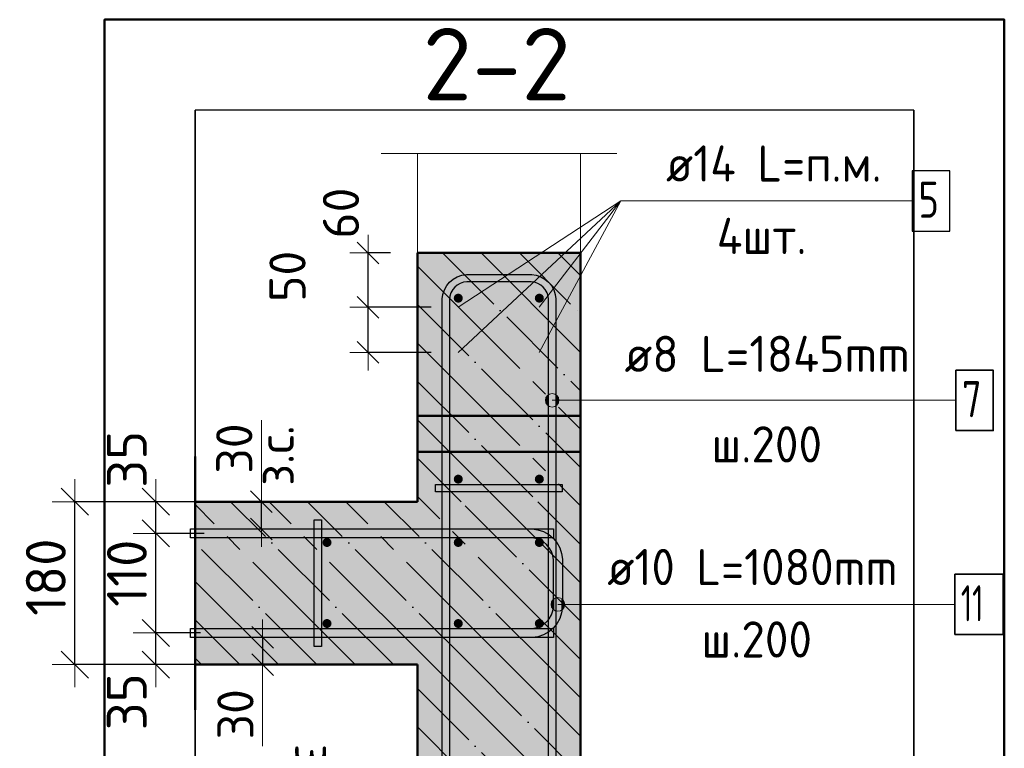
# Model space of a CAD drawing. Header units: millimetres. Extents: x -19950 to 69837, y -2757 to 40090.
# Tile 112 of 136: x 42398 to 43485, y 28398 to 29203. Entities that reach past the tile are written whole.
import ezdxf

# ---------------------------------------------------------------- set-up
doc = ezdxf.new("R2010")
doc.units = ezdxf.units.MM
doc.header["$PDMODE"] = 65
for name, pattern in [('______11', [100, 80, -10, 0, -10]), ('______5', [220, 160, -20, 20, -20]), ('________', [0])]:
    doc.linetypes.add(name, pattern=pattern)
for name, color, linetype, lineweight in [('Standard', 7, 'Continuous', 25), ('Арм.стержн. Арматура края', 96, 'Continuous', 35), ('Арм.стержн. вертикальными 1', 22, 'Continuous', 35), ('Арм.стержн. Доп. арматура', 180, 'Continuous', 35), ('Арм.стержн. Хомут', 240, 'Continuous', 35), ('Арм.стержн.горизонт. 1', 180, 'Continuous', 35), ('Размерная линия_ общее', 7, 'Continuous', 13), ('Размерная линия_ общее_1', 7, 'Continuous', 13)]:
    doc.layers.add(name, color=color, linetype=linetype, lineweight=lineweight)
doc.layers.add('Арм.стержн.Стяжки', color=7, linetype='Continuous', lineweight=35, true_color=0x501e0f)
doc.styles.add('ISOCPEUR', font='ISOCPEUR')
doc.dimstyles.new('DIMSTYLE_19', dxfattribs={"dimtxt": 40, "dimasz": 40, "dimexe": 0, "dimexo": 0, "dimgap": 20, "dimtad": 2, "dimdec": 0, "dimrnd": 5, "dimzin": 12, "dimdsep": 46, "dimtxsty": 'ISOCPEUR', "dimblk1": 'ALL_ML_STRICH', "dimblk2": 'ALL_ML_STRICH', "dimsah": 1, "dimcen": 0, "dimclrd": 7, "dimclre": 256, "dimclrt": 7, "dimadec": 0, "dimazin": 0, "dimtfac": 1, "dimtdec": 0, "dimtix": 1, "dimtmove": 2, "dimatfit": 3, "dimfxl": 0, "dimtvp": 1.2, "dimtzin": 0, "dimlwd": 0, "dimlwe": -3, "dimarcsym": 0})
doc.dimstyles.new('DIMSTYLE_3', dxfattribs={"dimtxt": 40, "dimasz": 40, "dimexe": 0, "dimexo": 0.001, "dimgap": 20, "dimtad": 2, "dimdec": 0, "dimrnd": 5, "dimzin": 12, "dimdsep": 46, "dimtxsty": 'ISOCPEUR', "dimblk1": 'ALL_ML_STRICH', "dimblk2": 'ALL_ML_STRICH', "dimsah": 1, "dimcen": 0, "dimse1": 1, "dimse2": 1, "dimclrd": 7, "dimclre": 256, "dimclrt": 7, "dimadec": 0, "dimazin": 0, "dimtfac": 1, "dimtdec": 0, "dimtix": 1, "dimtmove": 2, "dimatfit": 3, "dimfxl": 0, "dimtvp": 1.2, "dimtzin": 0, "dimlwd": 0, "dimlwe": -3, "dimarcsym": 0})
doc.dimstyles.new('DIMSTYLE_5', dxfattribs={"dimtxt": 44, "dimasz": 50, "dimexe": 0, "dimexo": 0, "dimgap": 22, "dimtad": 2, "dimdec": 0, "dimrnd": 5, "dimzin": 12, "dimdsep": 46, "dimtxsty": 'ISOCPEUR', "dimblk1": 'ALL_ML_STRICH', "dimblk2": 'ALL_ML_STRICH', "dimsah": 1, "dimcen": 0, "dimclrd": 7, "dimclre": 256, "dimclrt": 7, "dimadec": 0, "dimazin": 0, "dimtfac": 1, "dimtdec": 0, "dimtix": 1, "dimtmove": 2, "dimatfit": 3, "dimfxl": 0, "dimtvp": 1.2, "dimtzin": 0, "dimlwd": 0, "dimlwe": -3, "dimarcsym": 0})
doc.dimstyles.new('DIMSTYLE_7', dxfattribs={"dimtxt": 44, "dimasz": 50, "dimexe": 0, "dimexo": 0, "dimgap": 22, "dimtad": 2, "dimdec": 0, "dimrnd": 5, "dimzin": 12, "dimdsep": 46, "dimtxsty": 'ISOCPEUR', "dimblk1": 'ALL_ML_STRICH', "dimblk2": 'ALL_ML_STRICH', "dimsah": 1, "dimcen": 0, "dimclrd": 7, "dimclre": 256, "dimclrt": 7, "dimadec": 0, "dimazin": 0, "dimtfac": 1, "dimtdec": 0, "dimtix": 1, "dimtmove": 2, "dimatfit": 3, "dimfxl": 0, "dimtzin": 0, "dimlwd": 0, "dimlwe": -3, "dimarcsym": 0})

# ---------------------------------------------------------------- blocks, each defined once
blk = doc.blocks.new('ALL_ML_STRICH')
at = {"color": 0, "linetype": 'ByBlock', "lineweight": -2}
for p, q in [((0, -0.5), (0, 0.5)), ((-0.3, -0.3), (0.3, 0.3)), ((-1, 0), (0.5, 0))]:
    blk.add_line(p, q, dxfattribs=at)
blk = doc.blocks.new('*D448')
at = {"layer": 'DEFPOINTS', "color": 7, "linetype": 'Continuous', "lineweight": 13, "transparency": 33554687}
for p in [(42617.3, 28525.2), (42548.1, 28490.2), (42635.2, 28490.2)]:
    blk.add_point(p, dxfattribs=at)
at = {"layer": 'Размерная линия_ общее', "color": 253, "linetype": 'Continuous', "lineweight": -2, "true_color": 0xa0a0a0, "transparency": 33554687}
for p, q in [((42597.3, 28525.2), (42548.1, 28525.2)), ((42615.2, 28490.2), (42548.1, 28490.2))]:
    blk.add_line(p, q, dxfattribs=at)
at = {"layer": 'Размерная линия_ общее', "color": 7, "linetype": 'Continuous', "lineweight": -2, "transparency": 33554687}
blk.add_line((42548.1, 28490.2), (42548.1, 28525.2), dxfattribs=at)
at = {"layer": 'Размерная линия_ общее', "color": 7, "linetype": 'Continuous', "lineweight": 13, "transparency": 33554687, "xscale": 50, "yscale": 50, "zscale": 50}
for p, rotation in [((42548.1, 28525.2), 90), ((42548.1, 28490.2), 270)]:
    blk.add_blockref('ALL_ML_STRICH', p, dxfattribs=dict(at, rotation=rotation))
at = {"layer": 'Размерная линия_ общее', "color": 7, "linetype": 'Continuous', "lineweight": 13, "transparency": 33554687, "insert": (42516, 28449.1), "char_height": 44, "width": 88, "attachment_point": 5, "rotation": 90, "style": 'ISOCPEUR'}
blk.add_mtext('\\A1;{35}', dxfattribs=at)
blk = doc.blocks.new('*D449')
at = {"layer": 'DEFPOINTS', "color": 7, "linetype": 'Continuous', "lineweight": 13, "transparency": 33554687}
for p in [(42621.4, 28635.2), (42548.1, 28525.2), (42617.3, 28525.2)]:
    blk.add_point(p, dxfattribs=at)
at = {"layer": 'Размерная линия_ общее', "color": 253, "linetype": 'Continuous', "lineweight": -2, "true_color": 0xa0a0a0, "transparency": 33554687}
for p, q in [((42601.4, 28635.2), (42548.1, 28635.2)), ((42597.3, 28525.2), (42548.1, 28525.2))]:
    blk.add_line(p, q, dxfattribs=at)
at = {"layer": 'Размерная линия_ общее', "color": 7, "linetype": 'Continuous', "lineweight": -2, "transparency": 33554687}
blk.add_line((42548.1, 28525.2), (42548.1, 28635.2), dxfattribs=at)
at = {"layer": 'Размерная линия_ общее', "color": 7, "linetype": 'Continuous', "lineweight": 13, "transparency": 33554687, "xscale": 50, "yscale": 50, "zscale": 50}
for p, rotation in [((42548.1, 28635.2), 90), ((42548.1, 28525.2), 270)]:
    blk.add_blockref('ALL_ML_STRICH', p, dxfattribs=dict(at, rotation=rotation))
at = {"layer": 'Размерная линия_ общее', "color": 7, "linetype": 'Continuous', "lineweight": 13, "transparency": 33554687, "insert": (42516.1, 28591.2), "char_height": 44, "width": 132, "attachment_point": 5, "rotation": 90, "style": 'ISOCPEUR'}
blk.add_mtext('\\A1;{110}', dxfattribs=at)
blk = doc.blocks.new('*D450')
at = {"layer": 'DEFPOINTS', "color": 7, "linetype": 'Continuous', "lineweight": 13, "transparency": 33554687}
for p in [(42627.2, 28670.2), (42548.1, 28635.2), (42621.4, 28635.2)]:
    blk.add_point(p, dxfattribs=at)
at = {"layer": 'Размерная линия_ общее', "color": 253, "linetype": 'Continuous', "lineweight": -2, "true_color": 0xa0a0a0, "transparency": 33554687}
for p, q in [((42607.2, 28670.2), (42548.1, 28670.2)), ((42601.4, 28635.2), (42548.1, 28635.2))]:
    blk.add_line(p, q, dxfattribs=at)
at = {"layer": 'Размерная линия_ общее', "color": 7, "linetype": 'Continuous', "lineweight": -2, "transparency": 33554687}
blk.add_line((42548.1, 28635.2), (42548.1, 28670.2), dxfattribs=at)
at = {"layer": 'Размерная линия_ общее', "color": 7, "linetype": 'Continuous', "lineweight": 13, "transparency": 33554687, "xscale": 50, "yscale": 50, "zscale": 50}
for p, rotation in [((42548.1, 28670.2), 90), ((42548.1, 28635.2), 270)]:
    blk.add_blockref('ALL_ML_STRICH', p, dxfattribs=dict(at, rotation=rotation))
at = {"layer": 'Размерная линия_ общее', "color": 7, "linetype": 'Continuous', "lineweight": 13, "transparency": 33554687, "insert": (42516.1, 28717.1), "char_height": 44, "width": 88, "attachment_point": 5, "rotation": 90, "style": 'ISOCPEUR'}
blk.add_mtext('\\A1;{35}', dxfattribs=at)
blk = doc.blocks.new('*D451')
at = {"layer": 'DEFPOINTS', "color": 7, "linetype": 'Continuous', "lineweight": 13, "transparency": 33554687}
for p in [(42621.7, 28670.2), (42458.6, 28490.2), (42615.2, 28490.2)]:
    blk.add_point(p, dxfattribs=at)
at = {"layer": 'Размерная линия_ общее', "color": 253, "linetype": 'Continuous', "lineweight": -2, "true_color": 0xa0a0a0, "transparency": 33554687}
for p, q in [((42601.7, 28670.2), (42458.6, 28670.2)), ((42595.2, 28490.2), (42458.6, 28490.2))]:
    blk.add_line(p, q, dxfattribs=at)
at = {"layer": 'Размерная линия_ общее', "color": 7, "linetype": 'Continuous', "lineweight": -2, "transparency": 33554687}
blk.add_line((42458.6, 28490.2), (42458.6, 28670.2), dxfattribs=at)
at = {"layer": 'Размерная линия_ общее', "color": 7, "linetype": 'Continuous', "lineweight": 13, "transparency": 33554687, "xscale": 50, "yscale": 50, "zscale": 50}
for p, rotation in [((42458.6, 28670.2), 90), ((42458.6, 28490.2), 270)]:
    blk.add_blockref('ALL_ML_STRICH', p, dxfattribs=dict(at, rotation=rotation))
at = {"layer": 'Размерная линия_ общее', "color": 7, "linetype": 'Continuous', "lineweight": 13, "transparency": 33554687, "insert": (42426.6, 28586.8), "char_height": 44, "width": 132, "attachment_point": 5, "rotation": 90, "style": 'ISOCPEUR'}
blk.add_mtext('\\A1;{180}', dxfattribs=at)
blk = doc.blocks.new('*D452')
at = {"layer": 'DEFPOINTS', "color": 7, "linetype": 'Continuous', "lineweight": 13, "transparency": 33554687}
for p in [(42657.3, 28520.2), (42666, 28520.2), (42657.3, 28490.2)]:
    blk.add_point(p, dxfattribs=at)
at = {"layer": 'Размерная линия_ общее_1', "color": 7, "linetype": 'Continuous', "lineweight": -2, "transparency": 33554687}
blk.add_line((42666, 28520.2), (42666, 28490.2), dxfattribs=at)
at = {"layer": 'Размерная линия_ общее_1', "color": 7, "linetype": 'Continuous', "lineweight": 13, "transparency": 33554687, "xscale": 40, "yscale": 40, "zscale": 40}
for p, rotation in [((42666, 28520.2), 90), ((42666, 28490.2), 270)]:
    blk.add_blockref('ALL_ML_STRICH', p, dxfattribs=dict(at, rotation=rotation))
at = {"layer": 'Размерная линия_ общее_1', "color": 7, "linetype": 'Continuous', "lineweight": 13, "transparency": 33554687, "insert": (42636, 28435.3), "char_height": 40, "width": 80, "attachment_point": 5, "rotation": 90, "style": 'ISOCPEUR'}
blk.add_mtext('\\A1;{30}', dxfattribs=at)
at = {"layer": 'Размерная линия_ общее_1', "color": 7, "linetype": 'Continuous', "lineweight": 13, "transparency": 33554687, "insert": (42741.8, 28402.6), "char_height": 40, "width": 2, "attachment_point": 1, "rotation": 270, "line_spacing_factor": 0.60241, "style": 'ISOCPEUR'}
blk.add_mtext('з.с.', dxfattribs=at)
blk = doc.blocks.new('*D453')
at = {"layer": 'DEFPOINTS', "color": 7, "linetype": 'Continuous', "lineweight": 13, "transparency": 33554687}
for p in [(42656, 28670.2), (42656, 28640.2), (42664.7, 28640.2)]:
    blk.add_point(p, dxfattribs=at)
at = {"layer": 'Размерная линия_ общее_1', "color": 7, "linetype": 'Continuous', "lineweight": -2, "transparency": 33554687}
blk.add_line((42664.7, 28640.2), (42664.7, 28670.2), dxfattribs=at)
at = {"layer": 'Размерная линия_ общее_1', "color": 7, "linetype": 'Continuous', "lineweight": 13, "transparency": 33554687, "xscale": 40, "yscale": 40, "zscale": 40}
for p, rotation in [((42664.7, 28670.2), 90), ((42664.7, 28640.2), 270)]:
    blk.add_blockref('ALL_ML_STRICH', p, dxfattribs=dict(at, rotation=rotation))
at = {"layer": 'Размерная линия_ общее_1', "color": 7, "linetype": 'Continuous', "lineweight": 13, "transparency": 33554687, "insert": (42660.4, 28687.8), "char_height": 40, "width": 2, "attachment_point": 1, "rotation": 90, "line_spacing_factor": 0.60241, "style": 'ISOCPEUR'}
blk.add_mtext('з.с.', dxfattribs=at)
at = {"layer": 'Размерная линия_ общее_1', "color": 7, "linetype": 'Continuous', "lineweight": 13, "transparency": 33554687, "insert": (42634.7, 28729), "char_height": 40, "width": 80, "attachment_point": 5, "rotation": 90, "style": 'ISOCPEUR'}
blk.add_mtext('\\A1;{30}', dxfattribs=at)
blk = doc.blocks.new('*D454')
at = {"layer": 'DEFPOINTS', "color": 7, "linetype": 'Continuous', "lineweight": 13, "transparency": 33554687}
for p in [(42882.1, 28885.2), (42782.5, 28835.2), (42882.1, 28835.2)]:
    blk.add_point(p, dxfattribs=at)
at = {"layer": 'Размерная линия_ общее_1', "color": 253, "linetype": 'Continuous', "lineweight": -2, "true_color": 0xa0a0a0, "transparency": 33554687}
for p, q in [((42852.1, 28885.2), (42782.5, 28885.2)), ((42852.1, 28835.2), (42782.5, 28835.2))]:
    blk.add_line(p, q, dxfattribs=at)
at = {"layer": 'Размерная линия_ общее_1', "color": 7, "linetype": 'Continuous', "lineweight": -2, "transparency": 33554687}
blk.add_line((42782.5, 28835.2), (42782.5, 28885.2), dxfattribs=at)
at = {"layer": 'Размерная линия_ общее_1', "color": 7, "linetype": 'Continuous', "lineweight": 13, "transparency": 33554687, "xscale": 40, "yscale": 40, "zscale": 40}
for p, rotation in [((42782.5, 28885.2), 90), ((42782.5, 28835.2), 270)]:
    blk.add_blockref('ALL_ML_STRICH', p, dxfattribs=dict(at, rotation=rotation))
at = {"layer": 'Размерная линия_ общее_1', "color": 7, "linetype": 'Continuous', "lineweight": 13, "transparency": 33554687, "insert": (42693.5, 28919.3), "char_height": 40, "width": 80, "attachment_point": 5, "rotation": 90, "style": 'ISOCPEUR'}
blk.add_mtext('\\A1;{50}', dxfattribs=at)
blk = doc.blocks.new('*D455')
at = {"layer": 'DEFPOINTS', "color": 7, "linetype": 'Continuous', "lineweight": 13, "transparency": 33554687}
for p in [(42837.1, 28945.2), (42782.5, 28885.2), (42882.1, 28885.2)]:
    blk.add_point(p, dxfattribs=at)
at = {"layer": 'Размерная линия_ общее_1', "color": 253, "linetype": 'Continuous', "lineweight": -2, "true_color": 0xa0a0a0, "transparency": 33554687}
for p, q in [((42807.1, 28945.2), (42782.5, 28945.2)), ((42852.1, 28885.2), (42782.5, 28885.2))]:
    blk.add_line(p, q, dxfattribs=at)
at = {"layer": 'Размерная линия_ общее_1', "color": 7, "linetype": 'Continuous', "lineweight": -2, "transparency": 33554687}
blk.add_line((42782.5, 28885.2), (42782.5, 28945.2), dxfattribs=at)
at = {"layer": 'Размерная линия_ общее_1', "color": 7, "linetype": 'Continuous', "lineweight": 13, "transparency": 33554687, "xscale": 40, "yscale": 40, "zscale": 40}
for p, rotation in [((42782.5, 28945.2), 90), ((42782.5, 28885.2), 270)]:
    blk.add_blockref('ALL_ML_STRICH', p, dxfattribs=dict(at, rotation=rotation))
at = {"layer": 'Размерная линия_ общее_1', "color": 7, "linetype": 'Continuous', "lineweight": 13, "transparency": 33554687, "insert": (42752.5, 28989.2), "char_height": 40, "width": 80, "attachment_point": 5, "rotation": 90, "style": 'ISOCPEUR'}
blk.add_mtext('\\A1;{60}', dxfattribs=at)

msp = doc.modelspace()

# ---------------------------------------------------------------- hatches: boundary and pattern name
at = {"layer": 'Standard', "linetype": 'Continuous', "lineweight": -3, "transparency": 33554687}
for points in [[(42837.1, 28670.2), (43017.1, 28670.2), (43017.1, 28945.2), (42837.1, 28945.2)], [(43017.1, 28490.2), (43017.1, 28670.2), (42591.4, 28670.2), (42591.4, 28490.2)], [(43017.1, 28140.2), (43017.1, 28490.2), (42837.1, 28490.2), (42837.1, 28140.2)]]:
    msp.add_hatch(color=7, dxfattribs=at).paths.add_polyline_path(points)
at = {"layer": 'Арм.стержн. Арматура края', "linetype": 'Continuous', "lineweight": 13, "transparency": 33554687}
for points in [[(42985.6, 28553), (42985.6, 28560.5), (42984.6, 28556.7)], [(42988.3, 28550.3), (42988.3, 28563.2), (42985.6, 28560.5)], [(42988.3, 28550.3), (42985.6, 28560.5), (42985.6, 28553)], [(42992.1, 28549.2), (42992.1, 28564.2), (42988.3, 28563.2)], [(42992.1, 28549.2), (42988.3, 28563.2), (42988.3, 28550.3)], [(42995.8, 28550.3), (42995.8, 28563.2), (42992.1, 28564.2)], [(42995.8, 28550.3), (42992.1, 28564.2), (42992.1, 28549.2)], [(42998.5, 28553), (42998.5, 28560.5), (42995.8, 28563.2)], [(42998.5, 28553), (42995.8, 28563.2), (42995.8, 28550.3)], [(42998.5, 28560.5), (42998.5, 28553), (42999.6, 28556.7)]]:
    msp.add_hatch(color=7, dxfattribs=at).paths.add_polyline_path(points)
at = {"layer": 'Арм.стержн. вертикальными 1', "linetype": 'Continuous', "lineweight": 50, "transparency": 33554687}
for points in [[(42887.1, 28895.2), (42886.7, 28897.1), (42885.6, 28898.7), (42884, 28899.8), (42882.1, 28900.2), (42880.2, 28899.8), (42878.5, 28898.7), (42877.5, 28897.1), (42877.1, 28895.2), (42877.5, 28893.2), (42878.5, 28891.6), (42880.2, 28890.5), (42882.1, 28890.2), (42884, 28890.5), (42885.6, 28891.6), (42886.7, 28893.2)], [(42976.6, 28895.2), (42976.2, 28897.1), (42975.1, 28898.7), (42973.5, 28899.8), (42971.6, 28900.2), (42969.7, 28899.8), (42968.1, 28898.7), (42967, 28897.1), (42966.6, 28895.2), (42967, 28893.2), (42968.1, 28891.6), (42969.7, 28890.5), (42971.6, 28890.2), (42973.5, 28890.5), (42975.1, 28891.6), (42976.2, 28893.2)], [(42887.1, 28695.2), (42886.7, 28697.1), (42885.6, 28698.7), (42884, 28699.8), (42882.1, 28700.2), (42880.2, 28699.8), (42878.5, 28698.7), (42877.5, 28697.1), (42877.1, 28695.2), (42877.5, 28693.2), (42878.5, 28691.6), (42880.2, 28690.5), (42882.1, 28690.2), (42884, 28690.5), (42885.6, 28691.6), (42886.7, 28693.2)], [(42976.6, 28695.2), (42976.2, 28697.1), (42975.1, 28698.7), (42973.5, 28699.8), (42971.6, 28700.2), (42969.7, 28699.8), (42968.1, 28698.7), (42967, 28697.1), (42966.6, 28695.2), (42967, 28693.2), (42968.1, 28691.6), (42969.7, 28690.5), (42971.6, 28690.2), (42973.5, 28690.5), (42975.1, 28691.6), (42976.2, 28693.2)], [(42742.1, 28625.2), (42741.7, 28627.1), (42740.6, 28628.7), (42739, 28629.8), (42737.1, 28630.2), (42735.2, 28629.8), (42733.5, 28628.7), (42732.5, 28627.1), (42732.1, 28625.2), (42732.5, 28623.2), (42733.5, 28621.6), (42735.2, 28620.5), (42737.1, 28620.2), (42739, 28620.5), (42740.6, 28621.6), (42741.7, 28623.2)], [(42887.1, 28625.2), (42886.7, 28627.1), (42885.6, 28628.7), (42884, 28629.8), (42882.1, 28630.2), (42880.2, 28629.8), (42878.5, 28628.7), (42877.5, 28627.1), (42877.1, 28625.2), (42877.5, 28623.2), (42878.5, 28621.6), (42880.2, 28620.5), (42882.1, 28620.2), (42884, 28620.5), (42885.6, 28621.6), (42886.7, 28623.2)], [(42976.6, 28625.2), (42976.2, 28627.1), (42975.1, 28628.7), (42973.5, 28629.8), (42971.6, 28630.2), (42969.7, 28629.8), (42968.1, 28628.7), (42967, 28627.1), (42966.6, 28625.2), (42967, 28623.2), (42968.1, 28621.6), (42969.7, 28620.5), (42971.6, 28620.2), (42973.5, 28620.5), (42975.1, 28621.6), (42976.2, 28623.2)], [(42742.1, 28535.6), (42741.7, 28537.5), (42740.6, 28539.2), (42739, 28540.2), (42737.1, 28540.6), (42735.2, 28540.2), (42733.5, 28539.2), (42732.5, 28537.5), (42732.1, 28535.6), (42732.5, 28533.7), (42733.5, 28532.1), (42735.2, 28531), (42737.1, 28530.6), (42739, 28531), (42740.6, 28532.1), (42741.7, 28533.7)], [(42887.1, 28535.6), (42886.7, 28537.5), (42885.6, 28539.2), (42884, 28540.2), (42882.1, 28540.6), (42880.2, 28540.2), (42878.5, 28539.2), (42877.5, 28537.5), (42877.1, 28535.6), (42877.5, 28533.7), (42878.5, 28532.1), (42880.2, 28531), (42882.1, 28530.6), (42884, 28531), (42885.6, 28532.1), (42886.7, 28533.7)], [(42976.6, 28535.6), (42976.2, 28537.5), (42975.1, 28539.2), (42973.5, 28540.2), (42971.6, 28540.6), (42969.7, 28540.2), (42968.1, 28539.2), (42967, 28537.5), (42966.6, 28535.6), (42967, 28533.7), (42968.1, 28532.1), (42969.7, 28531), (42971.6, 28530.6), (42973.5, 28531), (42975.1, 28532.1), (42976.2, 28533.7)]]:
    msp.add_hatch(color=4, dxfattribs=at).paths.add_polyline_path(points)
at = {"layer": 'Арм.стержн. Доп. арматура', "linetype": 'Continuous', "lineweight": 50, "transparency": 33554687}
for points in [[(42889.1, 28885.2), (42888.5, 28887.8), (42887, 28890.1), (42884.8, 28891.6), (42882.1, 28892.2), (42879.4, 28891.6), (42877.1, 28890.1), (42875.6, 28887.8), (42875.1, 28885.2), (42875.6, 28882.5), (42877.1, 28880.2), (42879.4, 28878.7), (42882.1, 28878.2), (42884.8, 28878.7), (42887, 28880.2), (42888.5, 28882.5)], [(42978.6, 28885.2), (42978.1, 28887.8), (42976.6, 28890.1), (42974.3, 28891.6), (42971.6, 28892.2), (42968.9, 28891.6), (42966.7, 28890.1), (42965.1, 28887.8), (42964.6, 28885.2), (42965.1, 28882.5), (42966.7, 28880.2), (42968.9, 28878.7), (42971.6, 28878.2), (42974.3, 28878.7), (42976.6, 28880.2), (42978.1, 28882.5)], [(42889.1, 28835.2), (42888.5, 28837.8), (42887, 28840.1), (42884.8, 28841.6), (42882.1, 28842.2), (42879.4, 28841.6), (42877.1, 28840.1), (42875.6, 28837.8), (42875.1, 28835.2), (42875.6, 28832.5), (42877.1, 28830.2), (42879.4, 28828.7), (42882.1, 28828.2), (42884.8, 28828.7), (42887, 28830.2), (42888.5, 28832.5)], [(42978.6, 28835.2), (42978.1, 28837.8), (42976.6, 28840.1), (42974.3, 28841.6), (42971.6, 28842.2), (42968.9, 28841.6), (42966.7, 28840.1), (42965.1, 28837.8), (42964.6, 28835.2), (42965.1, 28832.5), (42966.7, 28830.2), (42968.9, 28828.7), (42971.6, 28828.2), (42974.3, 28828.7), (42976.6, 28830.2), (42978.1, 28832.5)]]:
    msp.add_hatch(color=7, dxfattribs=at).paths.add_polyline_path(points)
at = {"layer": 'Арм.стержн. Хомут', "linetype": 'Continuous', "lineweight": 13, "transparency": 33554687}
for points in [[(42979.4, 28778.5), (42979.4, 28786), (42978.3, 28782.3)], [(42982.1, 28775.8), (42982.1, 28788.7), (42979.4, 28786)], [(42982.1, 28775.8), (42979.4, 28786), (42979.4, 28778.5)], [(42985.8, 28774.8), (42985.8, 28789.8), (42982.1, 28788.7)], [(42985.8, 28774.8), (42982.1, 28788.7), (42982.1, 28775.8)], [(42989.6, 28775.8), (42989.6, 28788.7), (42985.8, 28789.8)], [(42989.6, 28775.8), (42985.8, 28789.8), (42985.8, 28774.8)], [(42992.3, 28778.5), (42992.3, 28786), (42989.6, 28788.7)], [(42992.3, 28778.5), (42989.6, 28788.7), (42989.6, 28775.8)], [(42992.3, 28786), (42992.3, 28778.5), (42993.3, 28782.3)]]:
    msp.add_hatch(color=7, dxfattribs=at).paths.add_polyline_path(points)

# ---------------------------------------------------------------- linework, layer by layer
at = {"layer": 'Standard', "color": 52, "linetype": 'Continuous', "lineweight": -3, "transparency": 33554687}
for p, q in [((43385.1, 29103), (42591.4, 29103)), ((43385.1, 29103), (42591.4, 29103)), ((42591.4, 29103), (42591.4, 27963)), ((42591.4, 27963), (42591.4, 29103)), ((43385.1, 29103), (43385.1, 27963)), ((43385.1, 27963), (43385.1, 29103))]:
    msp.add_line(p, q, dxfattribs=at)
at = {"layer": 'Standard', "color": 7, "linetype": 'Continuous', "lineweight": 13, "transparency": 33554687}
for p, q in [((42797.1, 29055.2), (43057.1, 29055.2)), ((42664.7, 28670.2), (42664.7, 28760.2)), ((42666, 28490.2), (42666, 28400.2))]:
    msp.add_line(p, q, dxfattribs=at)
at = {"layer": 'Standard', "color": 7, "linetype": 'Continuous', "lineweight": 50, "transparency": 33554687}
for p, q in [((42837.1, 28945.2), (42837.1, 28670.2)), ((43017.1, 28945.2), (42837.1, 28945.2)), ((43017.1, 28670.2), (43017.1, 28945.2)), ((42591.4, 28440.2), (42591.4, 28720.2)), ((42837.1, 28670.2), (42591.4, 28670.2)), ((43017.1, 28490.2), (43017.1, 28670.2)), ((42591.4, 28490.2), (42837.1, 28490.2)), ((42837.1, 28490.2), (42837.1, 28140.2)), ((43017.1, 28140.2), (43017.1, 28490.2))]:
    msp.add_line(p, q, dxfattribs=at)
at = {"layer": 'Standard', "color": 7, "linetype": '______11', "lineweight": -3, "transparency": 33554687}
for p, q in [((42864.8, 28945.2), (43017.1, 28792.8)), ((42949.6, 28945.2), (43017.1, 28877.7)), ((42837.1, 28888), (43017.1, 28708)), ((42837.1, 28803.1), (42970, 28670.2)), ((42837.1, 28718.3), (42885.2, 28670.2)), ((42810.6, 28490.2), (42630.6, 28670.2)), ((42895.5, 28490.2), (42715.5, 28670.2)), ((42980.3, 28490.2), (42800.3, 28670.2)), ((43017.1, 28538.3), (42885.2, 28670.2)), ((43017.1, 28623.1), (42970, 28670.2)), ((42725.8, 28490.2), (42591.4, 28624.6)), ((42640.9, 28490.2), (42591.4, 28539.7)), ((42895.5, 28490.2), (43017.1, 28368.6)), ((42980.3, 28490.2), (43017.1, 28453.4)), ((42837.1, 28463.7), (43017.1, 28283.7))]:
    msp.add_line(p, q, dxfattribs=at)
at = {"layer": 'Standard', "color": 7, "linetype": '______5', "lineweight": -3, "transparency": 33554687}
for p, q in [((42907.2, 28945.2), (43017.1, 28835.3)), ((42992, 28945.2), (43017.1, 28920.1)), ((42837.1, 28930.4), (43017.1, 28750.4)), ((42837.1, 28845.6), (43012.5, 28670.2)), ((42837.1, 28760.7), (42927.6, 28670.2)), ((42837.1, 28675.9), (42842.8, 28670.2)), ((42768.2, 28490.2), (42591.4, 28667)), ((42853.1, 28490.2), (42673.1, 28670.2)), ((42937.9, 28490.2), (42757.9, 28670.2)), ((43017.1, 28495.9), (42842.8, 28670.2)), ((43017.1, 28580.7), (42927.6, 28670.2)), ((43017.1, 28665.6), (43012.5, 28670.2)), ((42683.4, 28490.2), (42591.4, 28582.1)), ((42598.5, 28490.2), (42591.4, 28497.3)), ((42853.1, 28490.2), (43017.1, 28326.2)), ((42937.9, 28490.2), (43017.1, 28411)), ((42837.1, 28421.3), (43017.1, 28241.3))]:
    msp.add_line(p, q, dxfattribs=at)
at = {"layer": 'Standard', "color": 7, "linetype": '________', "lineweight": 50, "transparency": 33554687}
for p, q in [((42837.1, 28765.2), (43017.1, 28765.2)), ((43017.1, 28725.2), (42837.1, 28725.2))]:
    msp.add_line(p, q, dxfattribs=at)
at = {"layer": 'Standard', "color": 7, "linetype": 'Continuous', "lineweight": 50, "transparency": 33554687}
msp.add_lwpolyline([(42491.4, 27863), (43485.1, 27863), (43485.1, 29203), (42491.4, 29203), (42491.4, 27863)], dxfattribs=at)
at = {"layer": 'Standard', "color": 7, "linetype": 'Continuous', "lineweight": 13, "transparency": 33554687}
msp.add_lwpolyline([(43017.1, 28945.2), (42837.1, 28945.2), (42837.1, 29055.2), (43017.1, 29055.2), (43017.1, 28945.2)], close=True, dxfattribs=at)
at = {"layer": 'Арм.стержн. Арматура края', "color": 7, "linetype": 'Continuous', "lineweight": 13, "transparency": 33554687}
for p, q in [((42984.6, 28556.7), (42984.6, 28556.7)), ((42992.1, 28564.2), (42992.1, 28564.2)), ((43026.6, 28556.7), (42992.1, 28556.7)), ((42999.6, 28556.7), (42999.6, 28556.7)), ((43026.6, 28556.7), (43430.6, 28556.7)), ((42992.1, 28549.2), (42992.1, 28549.2))]:
    msp.add_line(p, q, dxfattribs=at)
at = {"layer": 'Арм.стержн. Арматура края', "color": 4, "linetype": 'Continuous', "lineweight": 25, "transparency": 33554687}
msp.add_lwpolyline([(42586.4, 28530.2), (42963, 28530.2), (42967.6, 28530.8), (42972.1, 28532.3), (42976.3, 28534.6), (42979.7, 28537.5), (42982.6, 28540.9), (42984.9, 28545.1), (42986.4, 28549.7), (42987.1, 28554.2), (42987.1, 28606.1), (42986.4, 28610.6), (42984.9, 28615.2), (42982.6, 28619.4), (42979.7, 28622.8), (42976.3, 28625.7), (42972.1, 28628), (42967.6, 28629.5), (42963, 28630.2), (42586.4, 28630.2), (42586.4, 28640.2), (42963.7, 28640.2), (42969.8, 28639.3), (42976.2, 28637.2), (42982, 28633.9), (42986.8, 28629.9), (42990.9, 28625.1), (42994.1, 28619.3), (42996.2, 28612.9), (42997.1, 28606.8), (42997.1, 28553.5), (42996.2, 28547.4), (42994.1, 28541.1), (42990.9, 28535.2), (42986.8, 28530.4), (42982, 28526.4), (42976.2, 28523.1), (42969.8, 28521), (42963.7, 28520.2), (42586.4, 28520.2), (42586.4, 28530.2)], dxfattribs=at)
msp.add_lwpolyline([(42586.4, 28530.2), (42963, 28530.2), (42967.6, 28530.8), (42972.1, 28532.3), (42976.3, 28534.6), (42979.7, 28537.5), (42982.6, 28540.9), (42984.9, 28545.1), (42986.4, 28549.7), (42987.1, 28554.2), (42987.1, 28606.1), (42986.4, 28610.6), (42984.9, 28615.2), (42982.6, 28619.4), (42979.7, 28622.8), (42976.3, 28625.7), (42972.1, 28628), (42967.6, 28629.5), (42963, 28630.2), (42586.4, 28630.2), (42586.4, 28640.2), (42963.7, 28640.2), (42969.8, 28639.3), (42976.2, 28637.2), (42982, 28633.9), (42986.8, 28629.9), (42990.9, 28625.1), (42994.1, 28619.3), (42996.2, 28612.9), (42997.1, 28606.8), (42997.1, 28553.5), (42996.2, 28547.4), (42994.1, 28541.1), (42990.9, 28535.2), (42986.8, 28530.4), (42982, 28526.4), (42976.2, 28523.1), (42969.8, 28521), (42963.7, 28520.2), (42586.4, 28520.2), (42586.4, 28530.2)], dxfattribs=at)
msp.add_lwpolyline([(42586.4, 28530.2), (42963, 28530.2), (42967.6, 28530.8), (42972.1, 28532.3), (42976.3, 28534.6), (42979.7, 28537.5), (42982.6, 28540.9), (42984.9, 28545.1), (42986.4, 28549.7), (42987.1, 28554.2), (42987.1, 28606.1), (42986.4, 28610.6), (42984.9, 28615.2), (42982.6, 28619.4), (42979.7, 28622.8), (42976.3, 28625.7), (42972.1, 28628), (42967.6, 28629.5), (42963, 28630.2), (42586.4, 28630.2), (42586.4, 28640.2), (42963.7, 28640.2), (42969.8, 28639.3), (42976.2, 28637.2), (42982, 28633.9), (42986.8, 28629.9), (42990.9, 28625.1), (42994.1, 28619.3), (42996.2, 28612.9), (42997.1, 28606.8), (42997.1, 28553.5), (42996.2, 28547.4), (42994.1, 28541.1), (42990.9, 28535.2), (42986.8, 28530.4), (42982, 28526.4), (42976.2, 28523.1), (42969.8, 28521), (42963.7, 28520.2), (42586.4, 28520.2), (42586.4, 28530.2)], dxfattribs=at)
msp.add_lwpolyline([(42586.4, 28530.2), (42963, 28530.2), (42967.6, 28530.8), (42972.1, 28532.3), (42976.3, 28534.6), (42979.7, 28537.5), (42982.6, 28540.9), (42984.9, 28545.1), (42986.4, 28549.7), (42987.1, 28554.2), (42987.1, 28606.1), (42986.4, 28610.6), (42984.9, 28615.2), (42982.6, 28619.4), (42979.7, 28622.8), (42976.3, 28625.7), (42972.1, 28628), (42967.6, 28629.5), (42963, 28630.2), (42586.4, 28630.2), (42586.4, 28640.2), (42963.7, 28640.2), (42969.8, 28639.3), (42976.2, 28637.2), (42982, 28633.9), (42986.8, 28629.9), (42990.9, 28625.1), (42994.1, 28619.3), (42996.2, 28612.9), (42997.1, 28606.8), (42997.1, 28553.5), (42996.2, 28547.4), (42994.1, 28541.1), (42990.9, 28535.2), (42986.8, 28530.4), (42982, 28526.4), (42976.2, 28523.1), (42969.8, 28521), (42963.7, 28520.2), (42586.4, 28520.2), (42586.4, 28530.2)], dxfattribs=at)
msp.add_lwpolyline([(42586.4, 28530.2), (42963, 28530.2), (42967.6, 28530.8), (42972.1, 28532.3), (42976.3, 28534.6), (42979.7, 28537.5), (42982.6, 28540.9), (42984.9, 28545.1), (42986.4, 28549.7), (42987.1, 28554.2), (42987.1, 28606.1), (42986.4, 28610.6), (42984.9, 28615.2), (42982.6, 28619.4), (42979.7, 28622.8), (42976.3, 28625.7), (42972.1, 28628), (42967.6, 28629.5), (42963, 28630.2), (42586.4, 28630.2), (42586.4, 28640.2), (42963.7, 28640.2), (42969.8, 28639.3), (42976.2, 28637.2), (42982, 28633.9), (42986.8, 28629.9), (42990.9, 28625.1), (42994.1, 28619.3), (42996.2, 28612.9), (42997.1, 28606.8), (42997.1, 28553.5), (42996.2, 28547.4), (42994.1, 28541.1), (42990.9, 28535.2), (42986.8, 28530.4), (42982, 28526.4), (42976.2, 28523.1), (42969.8, 28521), (42963.7, 28520.2), (42586.4, 28520.2), (42586.4, 28530.2)], dxfattribs=at)
at = {"layer": 'Арм.стержн. Арматура края', "color": 7, "linetype": 'Continuous', "lineweight": 35, "transparency": 33554687}
msp.add_lwpolyline([(43430.6, 28523.4), (43483.9, 28523.4), (43483.9, 28590), (43430.6, 28590), (43430.6, 28523.4)], dxfattribs=at)
at = {"layer": 'Арм.стержн. Арматура края', "color": 7, "linetype": 'Continuous', "lineweight": 13, "transparency": 33554687}
msp.add_circle((42992.1, 28556.7), 7.5, dxfattribs=at)
at = {"layer": 'Арм.стержн. Доп. арматура', "color": 7, "linetype": 'Continuous', "lineweight": 13, "transparency": 33554687}
for q in [(42882.1, 28885.2), (42882.1, 28835.2), (42971.6, 28885.2), (42971.6, 28835.2), (43383.5, 29002.7)]:
    msp.add_line((43061.5, 29002.7), q, dxfattribs=at)
at = {"layer": 'Арм.стержн. Доп. арматура', "color": 7, "linetype": 'Continuous', "lineweight": 25, "transparency": 33554687}
msp.add_lwpolyline([(43383.5, 28969.3), (43424.8, 28969.3), (43424.8, 29036), (43383.5, 29036), (43383.5, 28969.3)], dxfattribs=at)
at = {"layer": 'Арм.стержн. Хомут', "color": 7, "linetype": 'Continuous', "lineweight": 13, "transparency": 33554687}
for p, q in [((42985.8, 28789.8), (42985.8, 28789.8)), ((42978.3, 28782.3), (42978.3, 28782.3)), ((43017.7, 28782.3), (42985.8, 28782.3)), ((42985.8, 28774.8), (42985.8, 28774.8)), ((42993.3, 28782.3), (42993.3, 28782.3)), ((43017.7, 28782.3), (43431.7, 28782.3))]:
    msp.add_line(p, q, dxfattribs=at)
at = {"layer": 'Арм.стержн. Хомут', "color": 40, "linetype": 'Continuous', "lineweight": 25, "transparency": 33554687}
for points in [[(42864.3, 28190.8), (42864.3, 28894.5), (42865, 28899.4), (42866.7, 28904.4), (42869.3, 28909.1), (42872.5, 28913), (42876.3, 28916.2), (42881, 28918.8), (42886.1, 28920.5), (42891, 28921.2), (42963.2, 28921.2), (42968, 28920.5), (42973.1, 28918.8), (42977.8, 28916.2), (42981.6, 28913), (42984.9, 28909.1), (42987.5, 28904.4), (42989.2, 28899.4), (42989.8, 28894.5), (42989.8, 28190.8)], [(42864.3, 28190.8), (42864.3, 28894.5), (42865, 28899.4), (42866.7, 28904.4), (42869.3, 28909.1), (42872.5, 28913), (42876.3, 28916.2), (42881, 28918.8), (42886.1, 28920.5), (42891, 28921.2), (42963.2, 28921.2), (42968, 28920.5), (42973.1, 28918.8), (42977.8, 28916.2), (42981.6, 28913), (42984.9, 28909.1), (42987.5, 28904.4), (42989.2, 28899.4), (42989.8, 28894.5), (42989.8, 28190.8)], [(42864.3, 28190.8), (42864.3, 28894.5), (42865, 28899.4), (42866.7, 28904.4), (42869.3, 28909.1), (42872.5, 28913), (42876.3, 28916.2), (42881, 28918.8), (42886.1, 28920.5), (42891, 28921.2), (42963.2, 28921.2), (42968, 28920.5), (42973.1, 28918.8), (42977.8, 28916.2), (42981.6, 28913), (42984.9, 28909.1), (42987.5, 28904.4), (42989.2, 28899.4), (42989.8, 28894.5), (42989.8, 28190.8)], [(42864.3, 28190.8), (42864.3, 28894.5), (42865, 28899.4), (42866.7, 28904.4), (42869.3, 28909.1), (42872.5, 28913), (42876.3, 28916.2), (42881, 28918.8), (42886.1, 28920.5), (42891, 28921.2), (42963.2, 28921.2), (42968, 28920.5), (42973.1, 28918.8), (42977.8, 28916.2), (42981.6, 28913), (42984.9, 28909.1), (42987.5, 28904.4), (42989.2, 28899.4), (42989.8, 28894.5), (42989.8, 28190.8)], [(42864.3, 28190.8), (42864.3, 28894.5), (42865, 28899.4), (42866.7, 28904.4), (42869.3, 28909.1), (42872.5, 28913), (42876.3, 28916.2), (42881, 28918.8), (42886.1, 28920.5), (42891, 28921.2), (42963.2, 28921.2), (42968, 28920.5), (42973.1, 28918.8), (42977.8, 28916.2), (42981.6, 28913), (42984.9, 28909.1), (42987.5, 28904.4), (42989.2, 28899.4), (42989.8, 28894.5), (42989.8, 28190.8)], [(42981.8, 28191.4), (42981.8, 28893.9), (42981.3, 28897.5), (42980.1, 28901.2), (42978.2, 28904.6), (42976, 28907.3), (42973.2, 28909.6), (42969.9, 28911.5), (42966.2, 28912.7), (42962.6, 28913.2), (42891.5, 28913.2), (42887.9, 28912.7), (42884.3, 28911.5), (42880.9, 28909.6), (42878.2, 28907.3), (42875.9, 28904.6), (42874, 28901.2), (42872.8, 28897.5), (42872.3, 28893.9), (42872.3, 28191.4)], [(42981.8, 28191.4), (42981.8, 28893.9), (42981.3, 28897.5), (42980.1, 28901.2), (42978.2, 28904.6), (42976, 28907.3), (42973.2, 28909.6), (42969.9, 28911.5), (42966.2, 28912.7), (42962.6, 28913.2), (42891.5, 28913.2), (42887.9, 28912.7), (42884.3, 28911.5), (42880.9, 28909.6), (42878.2, 28907.3), (42875.9, 28904.6), (42874, 28901.2), (42872.8, 28897.5), (42872.3, 28893.9), (42872.3, 28191.4)], [(42981.8, 28191.4), (42981.8, 28893.9), (42981.3, 28897.5), (42980.1, 28901.2), (42978.2, 28904.6), (42976, 28907.3), (42973.2, 28909.6), (42969.9, 28911.5), (42966.2, 28912.7), (42962.6, 28913.2), (42891.5, 28913.2), (42887.9, 28912.7), (42884.3, 28911.5), (42880.9, 28909.6), (42878.2, 28907.3), (42875.9, 28904.6), (42874, 28901.2), (42872.8, 28897.5), (42872.3, 28893.9), (42872.3, 28191.4)], [(42981.8, 28191.4), (42981.8, 28893.9), (42981.3, 28897.5), (42980.1, 28901.2), (42978.2, 28904.6), (42976, 28907.3), (42973.2, 28909.6), (42969.9, 28911.5), (42966.2, 28912.7), (42962.6, 28913.2), (42891.5, 28913.2), (42887.9, 28912.7), (42884.3, 28911.5), (42880.9, 28909.6), (42878.2, 28907.3), (42875.9, 28904.6), (42874, 28901.2), (42872.8, 28897.5), (42872.3, 28893.9), (42872.3, 28191.4)], [(42981.8, 28191.4), (42981.8, 28893.9), (42981.3, 28897.5), (42980.1, 28901.2), (42978.2, 28904.6), (42976, 28907.3), (42973.2, 28909.6), (42969.9, 28911.5), (42966.2, 28912.7), (42962.6, 28913.2), (42891.5, 28913.2), (42887.9, 28912.7), (42884.3, 28911.5), (42880.9, 28909.6), (42878.2, 28907.3), (42875.9, 28904.6), (42874, 28901.2), (42872.8, 28897.5), (42872.3, 28893.9), (42872.3, 28191.4)]]:
    msp.add_lwpolyline(points, dxfattribs=at)
at = {"layer": 'Арм.стержн. Хомут', "color": 7, "linetype": 'Continuous', "lineweight": 35, "transparency": 33554687}
msp.add_lwpolyline([(43431.7, 28748.9), (43473, 28748.9), (43473, 28815.6), (43431.7, 28815.6), (43431.7, 28748.9)], dxfattribs=at)
at = {"layer": 'Арм.стержн. Хомут', "color": 7, "linetype": 'Continuous', "lineweight": 13, "transparency": 33554687}
msp.add_circle((42985.8, 28782.3), 7.5, dxfattribs=at)
at = {"layer": 'Арм.стержн.горизонт. 1', "color": 52, "linetype": 'Continuous', "lineweight": 50, "transparency": 33554687}
for p, q in [((43017.1, 28670.2), (43017.1, 28670.2)), ((43017.1, 28490.2), (43017.1, 28490.2))]:
    msp.add_line(p, q, dxfattribs=at)
at = {"layer": 'Арм.стержн.горизонт. 1', "color": 4, "linetype": 'Continuous', "lineweight": 25, "transparency": 33554687}
for points in [[(42987.1, 28630.2), (42586.4, 28630.2), (42586.4, 28640.2), (42987.1, 28640.2), (42987.1, 28630.2)], [(42987.1, 28630.2), (42586.4, 28630.2), (42586.4, 28640.2), (42987.1, 28640.2), (42987.1, 28630.2)], [(42987.1, 28630.2), (42586.4, 28630.2), (42586.4, 28640.2), (42987.1, 28640.2), (42987.1, 28630.2)], [(42987.1, 28630.2), (42586.4, 28630.2), (42586.4, 28640.2), (42987.1, 28640.2), (42987.1, 28630.2)], [(42987.1, 28630.2), (42586.4, 28630.2), (42586.4, 28640.2), (42987.1, 28640.2), (42987.1, 28630.2)], [(42987.1, 28520.2), (42586.4, 28520.2), (42586.4, 28530.2), (42987.1, 28530.2), (42987.1, 28520.2)], [(42987.1, 28520.2), (42586.4, 28520.2), (42586.4, 28530.2), (42987.1, 28530.2), (42987.1, 28520.2)], [(42987.1, 28520.2), (42586.4, 28520.2), (42586.4, 28530.2), (42987.1, 28530.2), (42987.1, 28520.2)], [(42987.1, 28520.2), (42586.4, 28520.2), (42586.4, 28530.2), (42987.1, 28530.2), (42987.1, 28520.2)], [(42987.1, 28520.2), (42586.4, 28520.2), (42586.4, 28530.2), (42987.1, 28530.2), (42987.1, 28520.2)]]:
    msp.add_lwpolyline(points, dxfattribs=at)
at = {"layer": 'Арм.стержн.Стяжки', "color": 40, "linetype": 'Continuous', "lineweight": 25, "transparency": 33554687}
for points in [[(42857, 28689.2), (42997, 28689.2), (42997, 28681.2), (42857, 28681.2), (42857, 28689.2)], [(42857, 28689.2), (42997, 28689.2), (42997, 28681.2), (42857, 28681.2), (42857, 28689.2)], [(42723.1, 28510.2), (42723.1, 28650.2), (42731.1, 28650.2), (42731.1, 28510.2), (42723.1, 28510.2)], [(42723.1, 28510.2), (42723.1, 28650.2), (42731.1, 28650.2), (42731.1, 28510.2), (42723.1, 28510.2)], [(42723.1, 28510.2), (42723.1, 28650.2), (42731.1, 28650.2), (42731.1, 28510.2), (42723.1, 28510.2)]]:
    msp.add_lwpolyline(points, dxfattribs=at)

# ---------------------------------------------------------------- texts
at = {"layer": 'Standard', "color": 7, "linetype": 'Continuous', "lineweight": 13, "transparency": 33554687, "insert": (42924.5, 29193.8), "char_height": 80, "width": 204.522, "attachment_point": 2, "style": 'ISOCPEUR'}
msp.add_mtext('\\A1;{\\fISOCPEUR|i0|b0;\\H80.000000;\\W1.000000;\\C7;2-2}\\P', dxfattribs=at)
at = {"layer": 'Арм.стержн. Арматура края', "color": 7, "linetype": 'Continuous', "lineweight": 25, "transparency": 33554687, "char_height": 40, "attachment_point": 7, "style": 'ISOCPEUR'}
for s, insert, width in [('\\W0.94;ø10 L=1080mm ', (43046.6, 28578), 382.615), ('\\W0.62;11', (43437.2, 28538), 52.5), ('\\W0.95;ш.200 ', (43150.6, 28498), 174.933)]:
    msp.add_mtext(s, dxfattribs=dict(at, insert=insert, width=width))
at = {"layer": 'Арм.стержн. Доп. арматура', "color": 7, "linetype": 'Continuous', "lineweight": 25, "transparency": 33554687, "char_height": 40, "attachment_point": 7, "style": 'ISOCPEUR'}
for s, insert, width in [('\\W0.94;ø14 L=п.м.', (43111.5, 29024), 270.67), ('\\W0.78;5', (43390.2, 28984), 43.521), ('\\W0.95;4шт. ', (43167.5, 28944), 158.877)]:
    msp.add_mtext(s, dxfattribs=dict(at, insert=insert, width=width))
at = {"layer": 'Арм.стержн. Хомут', "color": 7, "linetype": 'Continuous', "lineweight": 25, "transparency": 33554687, "char_height": 40, "attachment_point": 7, "style": 'ISOCPEUR'}
for s, insert, width in [('\\W0.96;ø8 L=1845mm ', (43065.7, 28813.6), 366.98), ('\\W0.78;7', (43438.3, 28763.6), 43.521), ('\\W0.95;ш.200 ', (43161.7, 28713.6), 174.933)]:
    msp.add_mtext(s, dxfattribs=dict(at, insert=insert, width=width))

# ---------------------------------------------------------------- dimensions: what is measured, and where the dimension line sits
at = {"layer": 'Размерная линия_ общее', "color": 7, "linetype": 'Continuous', "lineweight": 13, "transparency": 33554687}
for base, p1, p2, dimstyle, picture, middle in [((42548.1, 28670.2), (42601.4, 28635.2), (42607.2, 28670.2), 'DIMSTYLE_5', '*D450', (42516.1, 28717.1)), ((42458.6, 28670.2), (42595.2, 28490.2), (42601.7, 28670.2), 'DIMSTYLE_7', '*D451', (42426.6, 28586.8)), ((42548.1, 28635.2), (42597.3, 28525.2), (42601.4, 28635.2), 'DIMSTYLE_5', '*D449', (42516.1, 28591.2)), ((42548.1, 28525.2), (42615.2, 28490.2), (42597.3, 28525.2), 'DIMSTYLE_5', '*D448', (42516, 28449.1))]:
    dim = msp.add_linear_dim(base=base, p1=p1, p2=p2, angle=90, dimstyle=dimstyle, override={"dimpost": '<>', "dimclrd": 7, "dimclre": 253, "dimclrt": 7, "dimlwd": 0, "dimlwe": 65533}, dxfattribs=at)
    dim.commit()
    dim.dimension.update_dxf_attribs({"geometry": picture, "text_midpoint": middle, "dimtype": 160})
at = {"layer": 'Размерная линия_ общее_1', "color": 7, "linetype": 'Continuous', "lineweight": 13, "transparency": 33554687}
for base, p1, p2, picture, middle in [((42782.5, 28945.2), (42852.1, 28885.2), (42807.1, 28945.2), '*D455', (42752.5, 28989.2)), ((42782.5, 28885.2), (42852.1, 28835.2), (42852.1, 28885.2), '*D454', (42693.5, 28919.3))]:
    dim = msp.add_linear_dim(base=base, p1=p1, p2=p2, angle=90, dimstyle='DIMSTYLE_19', override={"dimpost": '<>', "dimclrd": 7, "dimclre": 253, "dimclrt": 7, "dimlwd": 0, "dimlwe": 65533}, dxfattribs=at)
    dim.commit()
    dim.dimension.update_dxf_attribs({"geometry": picture, "text_midpoint": middle, "dimtype": 160})
for base, p1, p2, angle, picture, middle in [((42664.7, 28670.2), (42656, 28640.2), (42656, 28670.2), 90, '*D453', (42634.7, 28729)), ((42666, 28490.2), (42657.3, 28520.2), (42657.3, 28490.2), 270, '*D452', (42636, 28435.3))]:
    dim = msp.add_linear_dim(base=base, p1=p1, p2=p2, angle=angle, text='<>\\Xз.с.', dimstyle='DIMSTYLE_3', override={"dimpost": '<>', "dimclrd": 7, "dimclre": 253, "dimclrt": 7, "dimlwd": 0, "dimlwe": 65533}, dxfattribs=at)
    dim.commit()
    dim.dimension.update_dxf_attribs({"geometry": picture, "text_midpoint": middle, "dimtype": 160})

doc.saveas('drawing.dxf')
